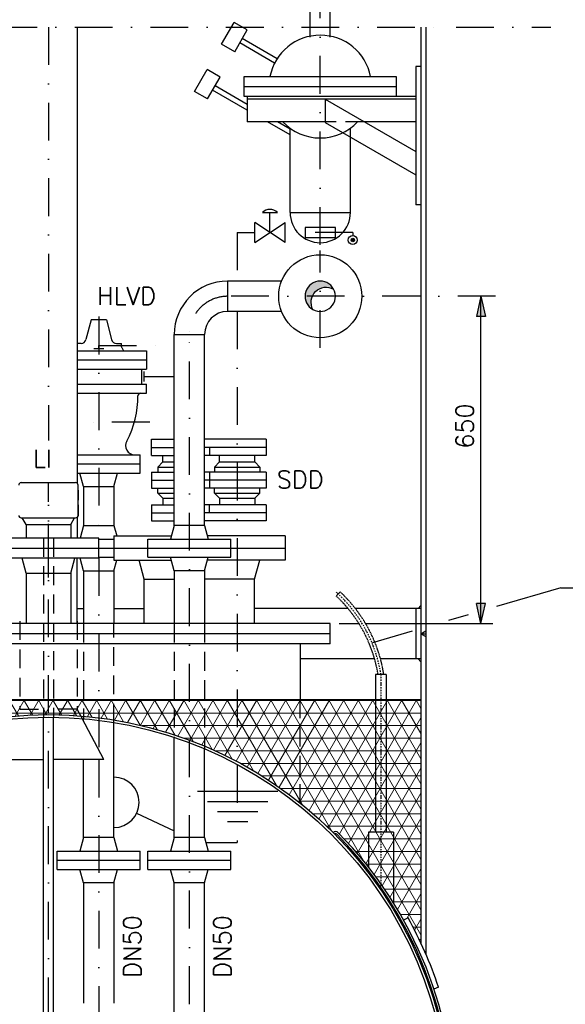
# Model space of a CAD drawing. Header units: inches. Extents: x -1548 to 30345, y -12744 to 2311.
# Tile 30 of 33: x 24806 to 25890, y -5898 to -3943. Entities that reach past the tile are written whole.
import ezdxf
from ezdxf.enums import TextEntityAlignment as Align

# ---------------------------------------------------------------- set-up
doc = ezdxf.new("R2010")
doc.units = ezdxf.units.IN
doc.header["$MEASUREMENT"] = 0
doc.linetypes.add('DASHDOT', pattern=[1, 0.5, -0.25, 0, -0.25])
doc.linetypes.add('HIDDEN', pattern=[0.375, 0.25, -0.125])
doc.layers.get('0').update_dxf_attribs({"linetype": 'CONTINUOUS'})
for name, color, linetype in [('15', 7, 'CONTINUOUS'), ('2', 7, 'CONTINUOUS'), ('41', 7, 'CONTINUOUS'), ('6', 7, 'CONTINUOUS'), ('8', 7, 'CONTINUOUS')]:
    doc.layers.add(name, color=color, linetype=linetype)
doc.styles.add('ROMANS', font='ROMANS', dxfattribs={"height": 0.2})

msp = doc.modelspace()

# ---------------------------------------------------------------- hatches: boundary and pattern name
at = {"linetype": 'Continuous'}
h = msp.add_hatch(color=256, dxfattribs=at)
edge = h.paths.add_edge_path()
edge.add_arc((25403.03925151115, -4492.486300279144), 30.1499999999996, 28.65410060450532, 241.3459006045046)
edge.add_arc((25415.03925135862, -4504.4863), 30.15000000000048, 61.34589999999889, 208.6540999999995, ccw=False)
for points in [[(25722.30751776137, -4492.4863), (25713.36687641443, -4532.513588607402), (25731.24815910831, -4532.513588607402)], [(25722.30751776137, -5142.4863), (25713.36687641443, -5102.459011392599), (25731.24815910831, -5102.459011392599)]]:
    msp.add_hatch(color=256, dxfattribs=at).paths.add_polyline_path(points)
h = msp.add_hatch(color=256, dxfattribs=at)
h.paths.add_polyline_path([(25724.54115427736, -5132.4863), (25722.30751776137, -5132.4863), (25722.30751776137, -5102.459011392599), (25731.24815910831, -5102.459011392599)])
h.paths.add_polyline_path([(25722.30751776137, -5132.4863), (25720.07388124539, -5132.4863), (25713.36687641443, -5102.459011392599), (25722.30751776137, -5102.459011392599)])
at = {"layer": '2', "linetype": 'Continuous', "lineweight": 5}
h = msp.add_hatch(dxfattribs=at)
h.set_pattern_fill('NET3', color=253, scale=200)
h.set_pattern_definition([(0, (16211.97996700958, -12595.0714), (0, 25), []), (59.99999999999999, (16211.97996700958, -12595.0714), (-21.65063509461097, 12.5), []), (120, (16211.97996700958, -12595.0714), (-21.65063509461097, -12.49999999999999), [])])
h.paths.add_polyline_path([(24287.43297603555, -5557.681819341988, -0.4154955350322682), (24297.35388850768, -5557.61671295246, -0.02757361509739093), (24363.03925135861, -5498.80240016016), (24363.03925135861, -5425.6669), (24123.03925135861, -5425.6669), (24123.03925135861, -5777.052290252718, -0.01718400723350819), (24148.56510744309, -5727.050136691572), (24157.75791200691, -5731.094050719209, -0.06738484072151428)])
h.paths.add_polyline_path([(24471.49744235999, -5425.6669), (24363.03925135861, -5425.6669), (24363.03925135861, -5498.80240016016, -0.0409475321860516)])
h.paths.add_polyline_path([(24363.03925135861, -5293.302200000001), (24123.03925135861, -5293.302200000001), (24123.03925135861, -5425.6669), (24363.03925135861, -5425.6669)])
h.paths.add_polyline_path([(24805.89125135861, -5325.345994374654), (24805.89125135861, -5293.302200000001), (24363.03925135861, -5293.302200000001), (24363.03925135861, -5425.6669), (24471.49744235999, -5425.6669, -0.1104298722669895)])
h.paths.add_polyline_path([(24846.18925135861, -5293.302200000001), (24805.89125135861, -5293.302200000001), (24805.89125135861, -5325.345994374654, -0.01260862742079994), (24846.18925135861, -5323.479671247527)])
h.paths.add_polyline_path([(24863.03925135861, -5293.302200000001), (24846.18925135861, -5293.302200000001), (24846.18925135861, -5323.479671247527, -0.005266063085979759), (24863.03925135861, -5323.3022)])
h.paths.add_polyline_path([(24879.88925135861, -5293.302200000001), (24863.03925135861, -5293.3022), (24863.03925135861, -5323.3022, -0.005266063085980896), (24879.88925135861, -5323.479671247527)])
h.paths.add_polyline_path([(24920.18925135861, -5293.302200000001), (24879.88925135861, -5293.302200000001), (24879.88925135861, -5323.479671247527, -0.01260925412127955), (24920.18925135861, -5325.346137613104)])
h.paths.add_polyline_path([(24932.88925135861, -5293.302200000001), (24920.18925135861, -5293.302200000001), (24920.18925135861, -5325.346137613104, -0.003981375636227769), (24932.88925135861, -5326.357423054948)])
h.paths.add_polyline_path([(24963.03925135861, -5293.3022), (24932.88925135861, -5293.3022), (24932.88925135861, -5326.357423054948, -0.009476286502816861), (24963.03925135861, -5329.576806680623)])
h.paths.add_polyline_path([(24993.18925135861, -5293.3022), (24963.03925135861, -5293.3022), (24963.03925135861, -5329.576806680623, -0.009521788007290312), (24993.18925135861, -5333.960083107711)])
h.paths.add_polyline_path([(25112.88925135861, -5293.3022), (24993.18925135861, -5293.3022), (24993.18925135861, -5333.960083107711, -0.03857223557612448), (25112.88925135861, -5363.318662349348)])
h.paths.add_polyline_path([(25143.03925135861, -5293.3022), (25112.88925135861, -5293.3022), (25112.88925135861, -5363.318662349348, -0.009986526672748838), (25143.03925135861, -5373.902440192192)])
h.paths.add_polyline_path([(25173.18925135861, -5293.3022), (25143.03925135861, -5293.3022), (25143.03925135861, -5373.902440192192, -0.01013796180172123), (25173.18925135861, -5385.869506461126)])
h.paths.add_polyline_path([(25363.03925135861, -5293.3022), (25173.18925135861, -5293.3022), (25173.18925135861, -5385.869506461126, -0.06936341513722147), (25363.03925135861, -5498.80240016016)])
h.paths.add_polyline_path([(25603.03925135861, -5293.3022), (25363.03925135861, -5293.3022), (25363.03925135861, -5498.80240016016, -0.02757361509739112), (25428.72461420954, -5557.61671295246, -0.4154955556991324), (25438.64552703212, -5557.681818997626, -0.02007404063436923), (25482.15369650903, -5605.6669), (25603.03925135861, -5605.6669)])
h.paths.add_polyline_path([(25603.03925135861, -5605.6669), (25482.15369650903, -5605.6669, -0.04724688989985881), (25568.32059071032, -5731.09405071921), (25577.51339527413, -5727.050136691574, -0.0171840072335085), (25603.03925135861, -5777.05229025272)])

# ---------------------------------------------------------------- linework, layer by layer
at = {"linetype": 'Continuous'}
for p, q in [((25722.30751776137, -4492.4863), (25713.36687641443, -4532.513588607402)), ((25722.30751776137, -4492.4863), (25731.24815910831, -4532.513588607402)), ((25731.24815910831, -4532.513588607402), (25713.36687641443, -4532.513588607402)), ((25731.24815910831, -5102.459011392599), (25713.36687641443, -5102.459011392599)), ((25722.30751776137, -5142.4863), (25713.36687641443, -5102.459011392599)), ((25722.30751776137, -5142.4863), (25731.24815910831, -5102.459011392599))]:
    msp.add_line(p, q, dxfattribs=at)
at = {"layer": '15', "color": 7, "linetype": 'Continuous', "ltscale": 150}
for p, q in [((25722.30751776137, -5142.4863), (25722.30751776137, -4492.4863)), ((25440.53925135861, -5142.4863), (25479.86817129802, -5142.4863)), ((25493.10236037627, -5142.4863), (25746.16712668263, -5142.4863))]:
    msp.add_line(p, q, dxfattribs=at)
at = {"layer": '2', "linetype": 'HIDDEN', "ltscale": 5}
msp.add_line((25442.56646964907, -5079.475264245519), (25434.83532914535, -5087.731268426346), dxfattribs=at)
at = {"layer": '2', "color": 7, "linetype": 'Continuous'}
for p, q in [((25512.909736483, -5243.302200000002), (25512.909736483, -5556.689300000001)), ((25534.209736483, -5243.302200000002), (25534.209736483, -5556.689300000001)), ((25498.55973648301, -5556.689299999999), (25498.55973648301, -5625.946479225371)), ((25548.55973648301, -5556.689299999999), (25498.55973648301, -5556.689299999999)), ((25548.55973648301, -5556.689299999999), (25548.55973648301, -5697.496299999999))]:
    msp.add_line(p, q, dxfattribs=at)
at = {"layer": '2', "linetype": 'Continuous'}
msp.add_line((25534.209736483, -5243.302200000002), (25512.909736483, -5243.302200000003), dxfattribs=at)
at = {"layer": '2', "color": 7, "linetype": 'DASHDOT', "ltscale": 5}
msp.add_line((25523.559736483, -5243.302200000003), (25523.559736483, -5669.210372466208), dxfattribs=at)
at = {"layer": '2', "linetype": 'Continuous', "lineweight": 5}
msp.add_line((25603.03925135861, -5293.3022), (24123.03925135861, -5293.302200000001), dxfattribs=at)
at = {"layer": '2', "linetype": 'DASHDOT', "ltscale": 5}
msp.add_arc((25247.84636701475, -5287.414827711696), 279.2199599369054, 9.089970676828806, 47.94858102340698, dxfattribs=at)
at = {"layer": '2', "linetype": 'HIDDEN', "ltscale": 5}
for radius, start in [(284.8767811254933, 8.907986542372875), (273.5660721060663, 9.279479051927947)]:
    msp.add_arc((25247.84636701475, -5287.414827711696), radius, start, 46.88036555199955, dxfattribs=at)
at = {"layer": '41', "color": 7, "linetype": 'DASHDOT', "ltscale": 150}
for p, q in [((25403.03925135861, -4390.3722), (25403.03925135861, -3808.9776)), ((23864.78349857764, -3957.9049), (25633.03925135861, -3957.9049)), ((24863.03925135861, -3957.9049), (24863.03925135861, -4779.139200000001)), ((25673.03925135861, -3957.9049), (25861.29500413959, -3957.9049)), ((25238.03925135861, -4365.634700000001), (25273.03925135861, -4365.634700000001)), ((25238.03925135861, -4365.634700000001), (25238.03925135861, -4462.3363)), ((25238.03925135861, -4365.634700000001), (25238.03925135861, -4433.8345)), ((25467.66405135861, -4365.634700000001), (25333.03925135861, -4365.634700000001)), ((25467.66405135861, -4365.634700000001), (25467.66405135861, -4371.7357)), ((25403.03925135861, -4595.133800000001), (25403.03925135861, -4401.5793)), ((25751.32055135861, -4492.4863), (25219.03925135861, -4492.4863)), ((24963.03925135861, -4532.927900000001), (24963.03925135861, -4972.4863)), ((25238.03925135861, -4522.6363), (25238.03925135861, -5577.4863)), ((25143.03925135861, -6498.3022), (25143.03925135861, -4568.4863)), ((24963.03925135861, -4590.2243), (25112.88925135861, -4590.2243)), ((25053.03925135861, -4651.9863), (25112.88925135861, -4651.9863)), ((25064.19995135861, -4742.4863), (24920.18925135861, -4742.4863)), ((24863.03925135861, -5050.7199), (24863.03925135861, -4861.3683)), ((24863.03925135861, -6970.817700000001), (24863.03925135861, -4868.3631)), ((24963.03925135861, -5012.4863), (24963.03925135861, -5393.5626)), ((24963.03925135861, -5412.4863), (24963.03925135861, -6442.024)), ((25175.86885135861, -5577.4863), (25238.03925135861, -5577.4863))]:
    msp.add_line(p, q, dxfattribs=at)
at = {"layer": '41', "color": 7, "linetype": 'Continuous', "ltscale": 150}
for p, q in [((25383.03925135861, -3978.0612), (25383.03925135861, -3836.0408)), ((25423.03925135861, -3978.0612), (25423.03925135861, -3836.0408)), ((25207.13635135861, -3991.8038), (25232.13645135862, -3948.5026)), ((25258.11725135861, -3963.5026), (25232.13645135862, -3948.5026)), ((24920.18925135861, -3957.9049), (24920.18925135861, -4863.603300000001)), ((25233.11715135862, -4006.8038), (25258.11725135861, -3963.5026)), ((25603.03925135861, -3957.9049), (25603.03925135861, -5777.0523)), ((25613.03925135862, -3957.9049), (25613.03925135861, -5799.2821)), ((25317.31085135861, -4020.772), (25248.11715135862, -3980.8231)), ((25233.11715135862, -4006.8038), (25207.13635135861, -3991.8038)), ((25312.31085135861, -4029.4323), (25243.11715135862, -3989.4833)), ((25153.03925135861, -4085.5023), (25178.03935135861, -4042.2011)), ((25204.02015135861, -4057.2011), (25178.03935135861, -4042.2011)), ((25593.03925135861, -4036.0408), (25593.03925135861, -4311.0408)), ((25603.03925135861, -4036.0408), (25593.03925135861, -4036.0408)), ((25179.02005135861, -4100.5023), (25204.02015135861, -4057.2011)), ((25252.03925135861, -4056.0408), (25554.03925135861, -4056.0408)), ((25252.03925135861, -4096.0408), (25252.03925135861, -4056.0408)), ((25554.03925135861, -4056.0408), (25554.03925135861, -4096.0408)), ((25179.02005135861, -4100.5023), (25153.03925135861, -4085.5023)), ((25258.03925135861, -4123.03), (25189.02015135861, -4083.1818)), ((25258.03925135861, -4111.4829), (25194.02015135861, -4074.5216)), ((25252.03925135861, -4076.0408), (25554.03925135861, -4076.0408)), ((25593.03925135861, -4096.0408), (25252.03925135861, -4096.0408)), ((25593.03925135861, -4096.0408), (25258.03925135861, -4096.0408)), ((25258.03925135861, -4096.0408), (25258.03925135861, -4146.0408)), ((25593.03925135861, -4101.0408), (25258.03925135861, -4101.0408)), ((25413.03925135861, -4101.0408), (25413.03925135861, -4147.2288)), ((25413.03925135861, -4101.0408), (25593.03925135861, -4204.9638)), ((25413.03925135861, -4146.0408), (25258.03925135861, -4146.0408)), ((25343.03925135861, -4172.104600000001), (25297.89535135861, -4146.0408)), ((25343.03925135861, -4160.5576), (25317.89535135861, -4146.0408)), ((25343.03925135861, -4326.0408), (25343.03925135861, -4158.5272)), ((25413.03925135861, -4147.2288), (25593.03925135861, -4251.151800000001)), ((25463.03925135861, -4326.0408), (25463.03925135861, -4158.5272)), ((25593.03925135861, -4146.0408), (25490.98155135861, -4146.0408)), ((25603.03925135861, -4311.0408), (25593.03925135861, -4311.0408)), ((25288.03925135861, -4326.0408), (25318.03925135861, -4326.0408)), ((25303.03925135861, -4365.634700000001), (25303.03925135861, -4326.0408)), ((25343.03925135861, -4326.0408), (25463.03925135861, -4326.0408)), ((25273.03925135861, -4385.634700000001), (25273.03925135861, -4345.634700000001)), ((25333.03925135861, -4385.634700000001), (25273.03925135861, -4345.634700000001)), ((25273.03925135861, -4385.634700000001), (25333.03925135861, -4345.634700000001)), ((25333.03925135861, -4385.634700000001), (25333.03925135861, -4345.634700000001)), ((25219.03925135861, -4462.3363), (25219.03925135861, -4522.6363)), ((25326.2458434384, -4462.3363), (25219.03925135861, -4462.3363)), ((25326.2458434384, -4522.6363), (25219.03925135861, -4522.6363)), ((24948.03925135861, -4539.4863), (24937.56565135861, -4578.574500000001)), ((24978.03925135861, -4539.4863), (24948.03925135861, -4539.4863)), ((24978.03925135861, -4539.4863), (24988.51285135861, -4578.574500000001)), ((25112.88925135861, -4568.4863), (25173.18925135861, -4568.4863)), ((25112.88925135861, -4947.4863), (25112.88925135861, -4568.4863)), ((25173.18925135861, -4947.4863), (25173.18925135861, -4568.4863)), ((24927.90645135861, -4585.9863), (24920.18925135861, -4585.9863)), ((24963.03925135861, -4595.9863), (24963.03925135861, -4590.2243)), ((24998.17205135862, -4585.9863), (25008.17205135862, -4585.9863)), ((25008.17205135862, -4592.6825), (25008.17205135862, -4585.9863)), ((25008.57395135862, -4594.182400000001), (25011.63615135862, -4599.4863)), ((24920.18925135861, -4600.9863), (25058.03925135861, -4600.9863)), ((24953.03925135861, -4595.9863), (24973.03925135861, -4595.9863)), ((25058.03925135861, -4600.9863), (25058.03925135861, -4636.9863)), ((24920.18925135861, -4618.9863), (25058.03925135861, -4618.9863)), ((24920.18925135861, -4636.9863), (25058.03925135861, -4636.9863)), ((25048.03925135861, -4636.9863), (25048.03925135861, -4666.9863)), ((25053.03925135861, -4661.9863), (25053.03925135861, -4641.9863)), ((24920.18925135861, -4666.9863), (25058.03925135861, -4666.9863)), ((25058.03925135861, -4684.9863), (25058.03925135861, -4666.9863)), ((24920.18925135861, -4684.9863), (25058.03925135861, -4684.9863)), ((25068.03925135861, -4808.4863), (25068.03925135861, -4776.4863)), ((25068.03925135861, -4776.4863), (25112.88925135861, -4776.4863)), ((25295.53925135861, -4776.4863), (25173.18925135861, -4776.4863)), ((25295.53925135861, -4776.4863), (25295.53925135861, -4808.4863)), ((24920.18925135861, -4807.4863), (25045.53925135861, -4807.4863)), ((25045.53925135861, -4843.4863), (25045.53925135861, -4807.4863)), ((25068.03925135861, -4792.4863), (25112.88925135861, -4792.4863)), ((25068.03925135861, -4808.4863), (25112.88925135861, -4808.4863)), ((25090.53925135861, -4821.4863), (25090.53925135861, -4808.4863)), ((25295.53925135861, -4792.4863), (25173.18925135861, -4792.4863)), ((25295.53925135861, -4808.4863), (25173.18925135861, -4808.4863)), ((25183.03925135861, -4792.4863), (25183.03925135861, -4808.4863)), ((25203.03925135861, -4821.4863), (25203.03925135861, -4808.4863)), ((25273.03925135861, -4821.4863), (25273.03925135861, -4808.4863)), ((24920.18925135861, -4825.4863), (25045.53925135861, -4825.4863)), ((25080.53925135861, -4831.4863), (25090.53925135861, -4821.4863)), ((25090.53925135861, -4821.4863), (25112.88925135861, -4821.4863)), ((25193.03925135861, -4831.4863), (25203.03925135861, -4821.4863)), ((25203.03925135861, -4821.4863), (25273.03925135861, -4821.4863)), ((25283.03925135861, -4831.4863), (25273.03925135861, -4821.4863)), ((24920.18925135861, -4843.4863), (25045.53925135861, -4843.4863)), ((24932.88925135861, -4870.4863), (24925.65455135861, -4843.4863)), ((24993.18925135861, -4870.4863), (25000.42395135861, -4843.4863)), ((25068.03925135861, -4841.4863), (25068.03925135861, -4873.4863)), ((25068.03925135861, -4841.4863), (25112.88925135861, -4841.4863)), ((25080.53925135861, -4831.4863), (25080.53925135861, -4841.4863)), ((25080.53925135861, -4831.4863), (25112.88925135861, -4831.4863)), ((25295.53925135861, -4841.4863), (25173.18925135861, -4841.4863)), ((25183.03925135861, -4841.4863), (25183.03925135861, -4873.4863)), ((25193.03925135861, -4831.4863), (25193.03925135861, -4841.4863)), ((25193.03925135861, -4831.4863), (25283.03925135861, -4831.4863)), ((25283.03925135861, -4831.4863), (25283.03925135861, -4841.4863)), ((25295.53925135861, -4841.4863), (25295.53925135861, -4873.4863)), ((24809.03925135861, -4862.4863), (24917.03925135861, -4862.4863)), ((24922.03925135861, -4868.3873), (24922.03925135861, -4867.4863)), ((24922.03925135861, -4927.4863), (24922.03925135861, -4867.4863)), ((25068.03925135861, -4857.4863), (25112.88925135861, -4857.4863)), ((25295.53925135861, -4857.4863), (25173.18925135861, -4857.4863)), ((24922.03925135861, -4877.4863), (24923.03925135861, -4877.4863)), ((24922.03925135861, -4887.4863), (24923.03925135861, -4887.4863)), ((24923.03925135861, -4897.4863), (24923.03925135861, -4877.4863)), ((24932.88925135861, -4870.4863), (24993.18925135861, -4870.4863)), ((24932.88925135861, -4870.4863), (24932.88925135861, -4947.4863)), ((24993.18925135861, -4870.4863), (24993.18925135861, -4947.4863)), ((25068.03925135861, -4873.4863), (25112.88925135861, -4873.4863)), ((25080.53925135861, -4883.4863), (25080.53925135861, -4873.4863)), ((25080.53925135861, -4883.4863), (25090.53925135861, -4893.4863)), ((25080.53925135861, -4883.4863), (25112.88925135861, -4883.4863)), ((25295.53925135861, -4873.4863), (25173.18925135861, -4873.4863)), ((25193.03925135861, -4883.4863), (25193.03925135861, -4873.4863)), ((25193.03925135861, -4883.4863), (25283.03925135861, -4883.4863)), ((25193.03925135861, -4883.4863), (25203.03925135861, -4893.4863)), ((25283.03925135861, -4883.4863), (25273.03925135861, -4893.4863)), ((25283.03925135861, -4883.4863), (25283.03925135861, -4873.4863)), ((24922.03925135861, -4897.4863), (24923.03925135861, -4897.4863)), ((25068.03925135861, -4906.4863), (25112.88925135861, -4906.4863)), ((25068.03925135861, -4906.4863), (25068.03925135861, -4938.4863)), ((25090.53925135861, -4893.4863), (25090.53925135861, -4906.4863)), ((25090.53925135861, -4893.4863), (25112.88925135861, -4893.4863)), ((25295.53925135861, -4906.4863), (25173.18925135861, -4906.4863)), ((25183.03925135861, -4922.4863), (25183.03925135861, -4906.4863)), ((25203.03925135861, -4893.4863), (25273.03925135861, -4893.4863)), ((25203.03925135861, -4893.4863), (25203.03925135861, -4906.4863)), ((25273.03925135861, -4893.4863), (25273.03925135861, -4906.4863)), ((25295.53925135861, -4906.4863), (25295.53925135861, -4938.4863)), ((24923.03925135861, -4924.4863), (24923.03925135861, -4910.4863)), ((25068.03925135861, -4922.4863), (25112.88925135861, -4922.4863)), ((25295.53925135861, -4922.4863), (25173.18925135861, -4922.4863)), ((24809.03925135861, -4932.4863), (24917.03925135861, -4932.4863)), ((24818.58925135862, -4945.4863), (24811.08425135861, -4932.4863)), ((24818.58925135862, -4945.4863), (24818.58925135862, -4972.4863)), ((24818.58925135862, -4945.4863), (24907.48925135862, -4945.4863)), ((24907.48925135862, -4945.4863), (24914.99425135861, -4932.4863)), ((24907.48925135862, -4945.4863), (24907.48925135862, -4972.4863)), ((24920.18925135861, -4931.3693), (24920.18925135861, -4972.4863)), ((25068.03925135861, -4938.4863), (25112.88925135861, -4938.4863)), ((25295.53925135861, -4938.4863), (25173.18925135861, -4938.4863)), ((24932.88925135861, -4947.4863), (24926.19045135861, -4972.4863)), ((24932.88925135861, -4947.4863), (24993.18925135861, -4947.4863)), ((24993.18925135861, -4947.4863), (24998.81625135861, -4968.4863)), ((25112.88925135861, -4947.4863), (25105.65425135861, -4974.4863)), ((25173.18925135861, -4947.4863), (25112.88925135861, -4947.4863)), ((25173.18925135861, -4947.4863), (25180.42425135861, -4974.4863)), ((24963.03925135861, -4972.4863), (24763.03925135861, -4972.4863)), ((24963.03925135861, -5012.4863), (24963.03925135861, -4972.4863)), ((24963.03925135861, -4974.4863), (24993.03925135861, -4974.4863)), ((24993.03925135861, -4968.4863), (24993.03925135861, -5016.4863)), ((24993.03925135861, -4968.4863), (25107.26205135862, -4968.4863)), ((25060.53925135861, -4974.4863), (25225.53925135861, -4974.4863)), ((25060.53925135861, -5010.4863), (25060.53925135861, -4974.4863)), ((25333.03925135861, -4968.4863), (25178.81645135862, -4968.4863)), ((25225.53925135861, -5010.4863), (25225.53925135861, -4974.4863)), ((25333.03925135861, -4968.4863), (25333.03925135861, -5016.4863)), ((24763.03925135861, -4992.4863), (25333.03925135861, -4992.4863)), ((24963.03925135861, -5012.4863), (24763.03925135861, -5012.4863)), ((24818.58925135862, -5042.4863), (24810.55075135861, -5012.4863)), ((24907.48925135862, -5042.4863), (24915.52775135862, -5012.4863)), ((24920.18925135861, -5142.4863), (24920.18925135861, -5012.4863)), ((24932.88925135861, -5037.4863), (24926.19045135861, -5012.4863)), ((24963.03925135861, -5010.4863), (24993.03925135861, -5010.4863)), ((24993.03925135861, -5016.4863), (25107.26205135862, -5016.4863)), ((24993.18925135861, -5037.4863), (24998.81625135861, -5016.4863)), ((25053.48925135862, -5054.4863), (25043.30725135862, -5016.4863)), ((25060.53925135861, -5010.4863), (25225.53925135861, -5010.4863)), ((25112.88925135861, -5037.4863), (25105.65425135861, -5010.4863)), ((25173.18925135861, -5037.4863), (25180.42425135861, -5010.4863)), ((25333.03925135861, -5016.4863), (25178.81645135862, -5016.4863)), ((25272.58925135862, -5054.4863), (25282.77125135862, -5016.4863)), ((24818.58925135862, -5042.4863), (24818.58925135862, -5142.4863)), ((24818.58925135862, -5042.4863), (24907.48925135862, -5042.4863)), ((24907.48925135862, -5042.4863), (24907.48925135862, -5142.4863)), ((24932.88925135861, -5037.4863), (24993.18925135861, -5037.4863)), ((24932.88925135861, -5037.4863), (24932.88925135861, -5142.4863)), ((24993.18925135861, -5037.4863), (24993.18925135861, -5142.4863)), ((25173.18925135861, -5037.4863), (25112.88925135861, -5037.4863)), ((25112.88925135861, -5037.4863), (25112.88925135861, -5142.4863)), ((25173.18925135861, -5037.4863), (25173.18925135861, -5142.4863)), ((25053.48925135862, -5142.4863), (25053.48925135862, -5054.4863)), ((25053.48925135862, -5054.4863), (25112.88925135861, -5054.4863)), ((25272.58925135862, -5054.4863), (25173.18925135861, -5054.4863)), ((25272.58925135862, -5142.4863), (25272.58925135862, -5054.4863)), ((24920.18925135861, -5112.4863), (24932.88925135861, -5112.4863)), ((24993.18925135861, -5112.4863), (25053.48925135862, -5112.4863)), ((25458.17564695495, -5112.4863), (25272.58925135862, -5112.4863)), ((25603.03925135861, -5112.4863), (25472.69029203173, -5112.4863)), ((25593.03925135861, -5112.4863), (25593.03925135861, -5212.4863)), ((25603.03925135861, -5106.8283), (25597.38125135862, -5112.4863)), ((25423.03925135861, -5142.4863), (24303.03925135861, -5142.4863)), ((25423.03925135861, -5182.4863), (25423.03925135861, -5142.4863)), ((25603.03925135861, -5162.4863), (25613.03925135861, -5156.7123)), ((25423.03925135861, -5162.4863), (24303.03925135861, -5162.4863)), ((25603.03925135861, -5162.4863), (25613.03925135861, -5162.4863)), ((25603.03925135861, -5162.4863), (25613.03925135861, -5168.2603)), ((25423.03925135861, -5182.4863), (24303.03925135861, -5182.4863)), ((25363.03925135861, -5182.4863), (25363.03925135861, -5293.3022)), ((25510.95112094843, -5212.4863), (25363.03925135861, -5212.4863)), ((25603.03925135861, -5212.4863), (25522.69268072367, -5212.4863)), ((25603.03925135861, -5218.1443), (25597.38125135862, -5212.4863)), ((24920.37815135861, -5312.84), (24930.04465135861, -5331.131)), ((24853.03925135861, -6755.656800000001), (24853.03925135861, -5328.3651)), ((24873.03925135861, -6755.656800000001), (24873.03925135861, -5328.3651)), ((24973.04025135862, -5412.4863), (24930.04475135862, -5331.131)), ((24932.88925135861, -5336.513300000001), (24932.88925135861, -5331.376700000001)), ((24993.18925135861, -5567.4863), (24993.18925135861, -5339.028)), ((25112.88925135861, -5567.4863), (25112.88925135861, -5368.5837)), ((25173.18925135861, -5567.4863), (25173.18925135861, -5391.2968)), ((24753.04025135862, -5412.4863), (24853.03925135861, -5412.4863)), ((24973.04025135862, -5412.4863), (24873.03925135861, -5412.4863)), ((24932.88925135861, -5567.4863), (24932.88925135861, -5412.4863)), ((25158.85335135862, -5475.4163), (25318.85335135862, -5475.4163)), ((25178.85335135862, -5495.4163), (25298.85335135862, -5495.4163)), ((25038.28015135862, -5518.7762), (25112.88925135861, -5553.8863)), ((25198.85335135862, -5515.4163), (25278.85335135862, -5515.4163)), ((25218.85335135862, -5535.4163), (25258.85335135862, -5535.4163)), ((24932.88925135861, -5567.4863), (24925.65425135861, -5594.4863)), ((24993.18925135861, -5567.4863), (24932.88925135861, -5567.4863)), ((24993.18925135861, -5567.4863), (25000.42425135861, -5594.4863)), ((25112.88925135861, -5567.4863), (25105.65425135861, -5594.4863)), ((25173.18925135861, -5567.4863), (25112.88925135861, -5567.4863)), ((25173.18925135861, -5567.4863), (25180.42425135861, -5594.4863)), ((24880.53925135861, -5594.4863), (25045.53925135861, -5594.4863)), ((24880.53925135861, -5630.4863), (24880.53925135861, -5594.4863)), ((25045.53925135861, -5630.4863), (25045.53925135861, -5594.4863)), ((25060.53925135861, -5594.4863), (25225.53925135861, -5594.4863)), ((25060.53925135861, -5630.4863), (25060.53925135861, -5594.4863)), ((25225.53925135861, -5630.4863), (25225.53925135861, -5594.4863)), ((24880.53925135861, -5612.4863), (25045.53925135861, -5612.4863)), ((24880.53925135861, -5630.4863), (25045.53925135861, -5630.4863)), ((24932.88925135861, -5657.4863), (24925.65425135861, -5630.4863)), ((24993.18925135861, -5657.4863), (25000.42425135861, -5630.4863)), ((25060.53925135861, -5612.4863), (25225.53925135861, -5612.4863)), ((25060.53925135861, -5630.4863), (25225.53925135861, -5630.4863)), ((25112.88925135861, -5657.4863), (25105.65425135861, -5630.4863)), ((25173.18925135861, -5657.4863), (25180.42425135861, -5630.4863)), ((24993.18925135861, -5657.4863), (24932.88925135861, -5657.4863)), ((24932.88925135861, -5657.4863), (24932.88925135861, -5895.9878)), ((24993.18925135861, -5657.4863), (24993.18925135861, -5895.9878)), ((25112.88925135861, -6498.3022), (25112.88925135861, -5657.4863)), ((25173.18925135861, -5657.4863), (25112.88925135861, -5657.4863)), ((25173.18925135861, -6498.3022), (25173.18925135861, -5657.4863)), ((25577.51325135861, -5727.050200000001), (25568.32025135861, -5731.0942)), ((25637.91525135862, -5864.3502), (25628.72225135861, -5868.394200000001))]:
    msp.add_line(p, q, dxfattribs=at)
at = {"layer": '41', "color": 7, "linetype": 'HIDDEN', "ltscale": 150}
for p, q in [((25490.98155135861, -4146.0408), (25413.03925135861, -4146.0408)), ((24853.03925135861, -4972.4863), (24853.03925135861, -5328.3651)), ((24873.03925135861, -4972.4863), (24873.03925135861, -5328.3651)), ((24805.89125135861, -5137.4863), (24805.89125135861, -5312.4863)), ((24920.18925135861, -5137.4863), (24920.18925135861, -5312.4863)), ((24932.88925135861, -5142.4863), (24932.88925135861, -5331.376700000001)), ((24993.18925135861, -5339.028), (24993.18925135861, -5142.4863)), ((25112.88925135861, -5142.4863), (25112.88925135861, -5368.5837)), ((25173.18925135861, -5142.4863), (25173.18925135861, -5391.2968)), ((25363.03925135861, -5498.8024), (25363.03925135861, -5293.3022)), ((24805.89025135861, -5312.4863), (24853.03925135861, -5312.4863)), ((24920.19125135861, -5312.4863), (24873.03925135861, -5312.4863)), ((24920.19125135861, -5312.4863), (24920.37815135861, -5312.84))]:
    msp.add_line(p, q, dxfattribs=at)
at = {"layer": '41', "color": 7, "linetype": 'Continuous', "ltscale": 150}
msp.add_lwpolyline([(25373.03925135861, -4375.634700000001), (25433.03925135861, -4375.634700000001), (25433.03925135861, -4355.634700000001), (25373.03925135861, -4355.634700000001)], close=True, dxfattribs=at)
msp.add_lwpolyline([(25429.49679871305, -4478.028752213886, 1.33541271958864), (25388.58170400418, -4518.943847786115, -0.7488321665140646), (25429.49679914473, -4478.028752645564)], format="xyb", dxfattribs=at)
for centre, radius in [((25467.66405135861, -4380.7357), 9), ((25467.66405135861, -4380.7357), 3.5), ((25467.66405135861, -4380.7357), 2), ((25467.66405135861, -4380.7357), 0.5), ((25403.03925135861, -4492.4863), 82.5), ((24863.03925135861, -6123.3022), 799.9999999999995), ((24863.03925135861, -6123.3022), 794.9999999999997)]:
    msp.add_circle(centre, radius, dxfattribs=at)
for centre, radius, start, end in [((25403.03925135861, -4076.0408), 102, 11.30773055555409, 168.6922694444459), ((25403.03925135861, -4076.0408), 102, 223.3359222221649, 316.6640777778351), ((25303.03925135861, -4341.7908), 21.75, 46.39718055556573, 133.6028194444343), ((25403.03925135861, -4326.0408), 59.99999999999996, 180, 0), ((25219.03925135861, -4568.4863), 106.15, 90, 180), ((25403.03925135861, -4492.4863), 30.15, 241.3459000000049, 28.6540999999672), ((25219.03925135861, -4568.4863), 45.85, 90, 180), ((24927.90640735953, -4575.9863), 9.999999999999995, 270, 344.9998138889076), ((24998.1720953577, -4575.9863), 10, 195.0001861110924, 270), ((25011.17205135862, -4592.682457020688), 2.999999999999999, 180, 209.9998361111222), ((25014.23418591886, -4597.9863), 2.999999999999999, 210.0004666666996, 270), ((24840.90905135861, -4688.8251), 200, 332.9144638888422, 359.675452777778), ((25045.90576258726, -4689.9863), 4.999999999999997, 90, 179.675452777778), ((25034.20907989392, -4789.482771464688), 18.00352853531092, 147.8001000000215, 269.9999972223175), ((24809.03925135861, -4867.4863), 4.999999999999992, 90, 180), ((24917.03925135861, -4867.4863), 4.999999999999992, 0, 90), ((24913.03925135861, -4910.4863), 9.999999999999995, 0, 25.84193333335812), ((24913.03925135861, -4924.4863), 9.999999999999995, 324.5971083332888, 0), ((24809.03925135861, -4927.4863), 4.999999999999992, 180, 270), ((24917.03925135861, -4927.4863), 4.999999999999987, 270, 0), ((24993.03925135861, -5497.4863), 50, 270.1718888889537, 89.82811111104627), ((24863.03925135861, -6123.3022), 806.9999999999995, 135.4994722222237, 44.49865555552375), ((24863.03925135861, -6123.3022), 802.9999999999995, 135.4994722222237, 44.49865555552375), ((25433.65265959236, -5562.588067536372), 6.999999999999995, 44.49866388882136, 135.0000083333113), ((25433.65276164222, -5562.588171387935), 2.999999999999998, 44.49865555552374, 135.0000083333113), ((24863.03925135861, -6123.3022), 816.9999999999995, 18.47885833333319, 29.01303888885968)]:
    msp.add_arc(centre, radius, start, end, dxfattribs=at)
at = {"layer": '41', "color": 7, "linetype": 'DASHDOT', "ltscale": 150}
msp.add_arc((25219.03925135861, -4568.4863), 76, 90, 180, dxfattribs=at)
at = {"layer": '41', "color": 7, "linetype": 'Continuous', "ltscale": 150}
msp.add_point((24922.03925135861, -4927.4863), dxfattribs=at)
at = {"layer": '8', "linetype": 'Continuous'}
for p, q in [((25880.79059834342, -5071.697145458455), (25753.0341646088, -5108.832480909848)), ((25880.79059834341, -5071.697145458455), (26750.1797105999, -5071.697145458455)), ((25696.67162004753, -5125.215546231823), (25658.04111030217, -5136.444389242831)), ((25585.84643972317, -5157.429424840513), (25506.68551143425, -5180.439362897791))]:
    msp.add_line(p, q, dxfattribs=at)

# ---------------------------------------------------------------- texts
at = {"layer": '15', "color": 7, "linetype": 'Continuous', "ltscale": 150, "style": 'ROMANS'}
msp.add_text('650', height=35, rotation=90, dxfattribs=at).set_placement((25672.67121776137, -4795.207503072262), align=Align.TOP_LEFT)
at = {"layer": '41', "color": 7, "linetype": 'Continuous', "ltscale": 150, "style": 'ROMANS'}
for s, p in [('HLVD', (24959.63935135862, -4509.275000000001)), ('LI', (24832.51485135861, -4832.694500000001)), ('SDD', (25316.70945135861, -4873.823))]:
    msp.add_text(s, height=35, dxfattribs=at).set_placement(p)
at = {"layer": '6', "color": 7, "linetype": 'DASHDOT', "style": 'ROMANS'}
for p in [(25047.02704464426, -5845.9878), (25226.17019843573, -5845.9878)]:
    msp.add_text('DN50', height=35, rotation=90, dxfattribs=at).set_placement(p)

doc.saveas('drawing.dxf')
